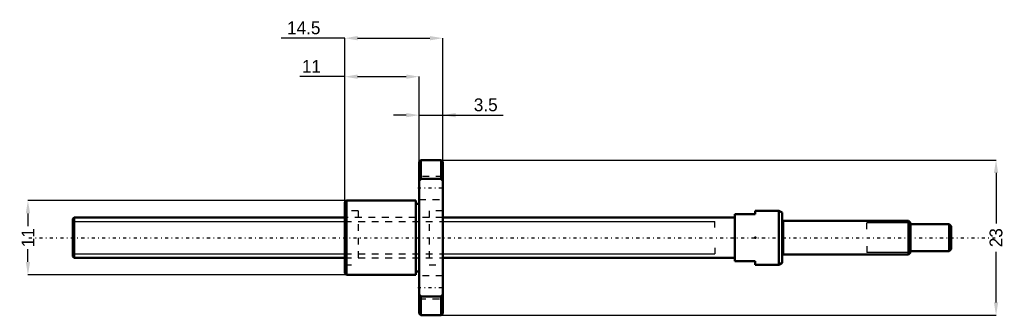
# Model space of a CAD drawing. Header units: millimetres. Extents: x -8 to 138, y -12 to 32.
import ezdxf

# ---------------------------------------------------------------- set-up
doc = ezdxf.new("R2010")
doc.units = ezdxf.units.MM
doc.linetypes.add('Center', pattern=[1.5, 0.45, -0.5, 0.05, -0.5])
doc.linetypes.add('Dashed', pattern=[2, 1, -1])
for name, color, linetype, lineweight in [('2d ConnectionPoints', 7, 'Continuous', 50), ('AM_0', 7, 'Continuous', 50), ('AM_4', 3, 'Continuous', 25), ('AM_5', 3, 'Continuous', 25), ('AM_7', 7, 'Center', 25), ('AM_9', 6, 'Dashed', 25)]:
    doc.layers.add(name, color=color, linetype=linetype, lineweight=lineweight)
doc.dimstyles.new('ISO-25', dxfattribs={"dimtxt": 2.5, "dimasz": 2.5, "dimexe": 1.25, "dimexo": 0.625, "dimtad": 1, "dimtxsty": 'Standard', "dimcen": 2.5, "dimadec": 0, "dimazin": 0, "dimtfac": 1, "dimtmove": 0, "dimatfit": 3, "dimfxl": 0, "dimarcsym": 0})

# ---------------------------------------------------------------- blocks, each defined once
blk = doc.blocks.new('1_BNK_0601_3G0_130LC5Y_Nut_0_in_BNK0601_3G0_130LC5Y_54_75__4')
at = {"layer": 'AM_0'}
for p, q in [((51.5, 11.5), (51.25, 11.25)), ((51.25, 11.25), (51.25, -11.25)), ((54.5, 11.5), (51.5, 11.5)), ((51.5, 11.5), (51.5, 8.72)), ((54.75, 11.25), (54.5, 11.5)), ((54.5, 11.5), (54.5, 8.72)), ((54.75, 11.25), (54.75, -11.25)), ((51.25, 8.39), (51.5, 8.72)), ((51.5, 8.72), (54.5, 8.72)), ((54.5, 8.72), (54.75, 8.39)), ((40.5, 5.5), (40.25, 5.25)), ((40.25, 5.25), (40.25, -5.25)), ((40.5, 5.5), (40.5, -5.5)), ((50.75, 5.5), (40.5, 5.5)), ((50.75, 5.5), (50.75, -5.5)), ((51.25, 5), (50.75, 5)), ((40.25, -5.25), (40.5, -5.5)), ((40.5, -5.5), (50.75, -5.5)), ((50.75, -5), (51.25, -5)), ((51.5, -8.72), (51.25, -8.39)), ((51.5, -8.72), (51.5, -11.5)), ((54.5, -8.72), (51.5, -8.72)), ((54.75, -8.39), (54.5, -8.72)), ((54.5, -8.72), (54.5, -11.5)), ((51.25, -11.25), (51.5, -11.5)), ((51.5, -11.5), (54.5, -11.5)), ((54.5, -11.5), (54.75, -11.25))]:
    blk.add_line(p, q, dxfattribs=at)
at = {"layer": 'AM_7'}
for p, q in [((51.08, 7.36), (54.92, 7.36)), ((51.08, -7.36), (54.92, -7.36))]:
    blk.add_line(p, q, dxfattribs=at)
at = {"layer": 'AM_9'}
for p, q in [((54.75, 9.06), (51.25, 9.06)), ((51.25, 5.66), (54.75, 5.66)), ((42.25, 4), (40.25, 4)), ((42.25, 4), (42.25, -4)), ((52.75, 3), (42.25, 3)), ((52.75, 4), (52.75, -4)), ((54.75, 4), (52.75, 4)), ((40.25, -4), (42.25, -4)), ((42.25, -3), (52.75, -3)), ((52.75, -4), (54.75, -4)), ((54.75, -5.66), (51.25, -5.66)), ((51.25, -9.06), (54.75, -9.06))]:
    blk.add_line(p, q, dxfattribs=at)
blk = doc.blocks.new('2_BNK_0601_3G0_130LC5Y_Shaft_0_in_BNK0601_3G0_130LC5Y_54_75__4')
at = {"layer": 'AM_0'}
for p, q in [((0.2, 3), (0, 2.8)), ((0.2, 3), (0.2, -3)), ((40.25, 3), (0.2, 3)), ((98, 3), (54.75, 3)), ((98, 3.5), (98, -3.5)), ((98, 3.5), (101, 3.5)), ((104.5, 4), (101, 4)), ((101, 4), (101, 3.5)), ((105, 3.71), (104.5, 4)), ((104.5, 4), (104.5, -4)), ((105, 3.71), (105, -3.71)), ((0, 2.8), (0, -2.8)), ((123.7, 2.5), (105.2, 2.5)), ((124, 2.2), (123.7, 2.5)), ((123.7, 2.5), (123.7, -2.5)), ((124, 2.2), (124, -2.2)), ((129.7, 2), (124, 2)), ((129.7, 2), (129.7, -2)), ((130, 1.7), (129.7, 2)), ((130, 1.7), (130, -1.7)), ((0, -2.8), (0.2, -3)), ((105.2, -2.5), (123.7, -2.5)), ((123.7, -2.5), (124, -2.2)), ((124, -2), (129.7, -2)), ((129.7, -2), (130, -1.7)), ((0.2, -3), (40.25, -3)), ((54.75, -3), (98, -3)), ((101, -3.5), (98, -3.5)), ((101, -3.5), (101, -4)), ((101, -4), (104.5, -4)), ((104.5, -4), (105, -3.71))]:
    blk.add_line(p, q, dxfattribs=at)
for centre, start, end in [((105.2, 2.7), 180, 270), ((105.2, -2.7), 90, 180)]:
    blk.add_arc(centre, 0.2, start, end, dxfattribs=at)
at = {"layer": 'AM_4'}
blk.add_line((105.2, 2.5), (105.2, -2.5), dxfattribs=at)
at = {"layer": 'AM_5'}
for p, q in [((0, 2.39), (40.25, 2.39)), ((54.75, 2.39), (95, 2.39)), ((95, 1.5), (95, 2.39)), ((124, 2.19), (117.5, 2.19)), ((117.5, 1.25), (117.5, 2.19)), ((117.5, -1.25), (117.5, -2.19)), ((0, -2.39), (40.25, -2.39)), ((54.75, -2.39), (95, -2.39)), ((95, -1.5), (95, -2.39)), ((124, -2.19), (117.5, -2.19))]:
    blk.add_line(p, q, dxfattribs=at)
at = {"layer": 'AM_5', "linetype": 'Dashed'}
for p, q in [((40.25, 2.39), (54.75, 2.39)), ((40.25, -2.39), (54.75, -2.39))]:
    blk.add_line(p, q, dxfattribs=at)
at = {"layer": 'AM_7'}
blk.add_line((-6.5, 0), (136.5, 0), dxfattribs=at)
at = {"layer": 'AM_9'}
for p, q in [((54.75, 3), (40.25, 3)), ((40.25, -3), (54.75, -3))]:
    blk.add_line(p, q, dxfattribs=at)
blk = doc.blocks.new('*D3')
at = {"layer": 'AM_5', "color": 0, "lineweight": -2}
for p, q in [((40.5, 5.5), (-6.65, 5.5)), ((-6.65, 3.6), (-6.65, 1.7)), ((-6.65, -3.6), (-6.65, -1.7)), ((40.5, -5.5), (-6.65, -5.5))]:
    blk.add_line(p, q, dxfattribs=at)
at = {"layer": 'AM_5', "color": 0}
for points in [[(-6.33, 3.6), (-6.97, 3.6), (-6.65, 5.5)], [(-6.97, -3.6), (-6.33, -3.6), (-6.65, -5.5)]]:
    blk.add_solid(points, dxfattribs=at)
at = {"layer": 'Defpoints', "color": 0}
for p in [(40.5, 5.5), (-6.65, -5.5), (40.5, -5.5)]:
    blk.add_point(p, dxfattribs=at)
at = {"layer": 'AM_5', "color": 0, "insert": (-6.65, 0), "char_height": 1.9, "attachment_point": 5, "rotation": 90}
blk.add_mtext('11', dxfattribs=at)
blk = doc.blocks.new('*D4')
at = {"layer": 'AM_5', "color": 0, "lineweight": -2}
for p, q in [((54.5, 11.5), (136.65, 11.5)), ((136.65, 9.6), (136.65, 2.11)), ((136.65, -9.6), (136.65, -2.11)), ((54.5, -11.5), (136.65, -11.5))]:
    blk.add_line(p, q, dxfattribs=at)
at = {"layer": 'AM_5', "color": 0}
for points in [[(136.97, 9.6), (136.33, 9.6), (136.65, 11.5)], [(136.33, -9.6), (136.97, -9.6), (136.65, -11.5)]]:
    blk.add_solid(points, dxfattribs=at)
at = {"layer": 'Defpoints', "color": 0}
for p in [(54.5, 11.5), (54.5, -11.5), (136.65, -11.5)]:
    blk.add_point(p, dxfattribs=at)
at = {"layer": 'AM_5', "color": 0, "insert": (136.65, 0), "char_height": 1.9, "attachment_point": 5, "rotation": 90}
blk.add_mtext('23', dxfattribs=at)
blk = doc.blocks.new('*D5')
at = {"layer": 'AM_5', "color": 0, "lineweight": -2}
for p, q in [((49.35, 18.15), (47.45, 18.15)), ((51.25, 11.25), (51.25, 18.15)), ((51.25, 18.15), (54.75, 18.15)), ((54.75, 11.25), (54.75, 18.15)), ((54.75, 18.15), (63.67, 18.15)), ((56.65, 18.15), (58.55, 18.15))]:
    blk.add_line(p, q, dxfattribs=at)
at = {"layer": 'AM_5', "color": 0}
for points in [[(49.35, 17.83), (49.35, 18.47), (51.25, 18.15)], [(56.65, 18.47), (56.65, 17.83), (54.75, 18.15)]]:
    blk.add_solid(points, dxfattribs=at)
at = {"layer": 'Defpoints', "color": 0}
for p in [(54.75, 18.15), (51.25, 11.25), (54.75, 11.25)]:
    blk.add_point(p, dxfattribs=at)
at = {"layer": 'AM_5', "color": 0, "insert": (61.11, 19.67), "char_height": 1.9, "attachment_point": 5}
blk.add_mtext('3.5', dxfattribs=at)
blk = doc.blocks.new('*D6')
at = {"layer": 'AM_5', "color": 0, "lineweight": -2}
for p, q in [((40.25, 23.85), (33.61, 23.85)), ((40.25, 5.25), (40.25, 23.85)), ((42.15, 23.85), (49.35, 23.85)), ((51.25, 11.25), (51.25, 23.85))]:
    blk.add_line(p, q, dxfattribs=at)
at = {"layer": 'AM_5', "color": 0}
for points in [[(42.15, 24.17), (42.15, 23.53), (40.25, 23.85)], [(49.35, 23.53), (49.35, 24.17), (51.25, 23.85)]]:
    blk.add_solid(points, dxfattribs=at)
at = {"layer": 'Defpoints', "color": 0}
for p in [(51.25, 23.85), (51.25, 11.25), (40.25, 5.25)]:
    blk.add_point(p, dxfattribs=at)
at = {"layer": 'AM_5', "color": 0, "insert": (35.31, 25.37), "char_height": 1.9, "attachment_point": 5}
blk.add_mtext('11', dxfattribs=at)
blk = doc.blocks.new('*D7')
at = {"layer": 'AM_5', "color": 0, "lineweight": -2}
for p, q in [((40.25, 29.55), (30.84, 29.55)), ((40.25, 5.25), (40.25, 29.55)), ((42.15, 29.55), (52.85, 29.55)), ((54.75, 11.25), (54.75, 29.55))]:
    blk.add_line(p, q, dxfattribs=at)
at = {"layer": 'AM_5', "color": 0}
for points in [[(42.15, 29.87), (42.15, 29.23), (40.25, 29.55)], [(52.85, 29.23), (52.85, 29.87), (54.75, 29.55)]]:
    blk.add_solid(points, dxfattribs=at)
at = {"layer": 'Defpoints', "color": 0}
for p in [(54.75, 29.55), (54.75, 11.25), (40.25, 5.25)]:
    blk.add_point(p, dxfattribs=at)
at = {"layer": 'AM_5', "color": 0, "insert": (34.17, 31.07), "char_height": 1.9, "attachment_point": 5}
blk.add_mtext('14.5', dxfattribs=at)

msp = doc.modelspace()

# ---------------------------------------------------------------- linework, layer by layer
at = {"layer": '2d ConnectionPoints'}
for p in [(0, 0), (101, 0)]:
    msp.add_point(p, dxfattribs=at)

# ---------------------------------------------------------------- block references
for name in ['1_BNK_0601_3G0_130LC5Y_Nut_0_in_BNK0601_3G0_130LC5Y_54_75__4', '2_BNK_0601_3G0_130LC5Y_Shaft_0_in_BNK0601_3G0_130LC5Y_54_75__4']:
    msp.add_blockref(name, (0, 0))

# ---------------------------------------------------------------- dimensions: what is measured, and where the dimension line sits
at = {"layer": 'AM_5'}
for base, p1, p2, text, picture, middle in [((54.75, 29.55), (40.25, 5.25), (54.75, 11.25), '14.5', '*D7', (34.17, 29.55)), ((51.25, 23.85), (40.25, 5.25), (51.25, 11.25), '11', '*D6', (35.31, 23.85)), ((54.75, 18.15), (51.25, 11.25), (54.75, 11.25), '3.5', '*D5', (61.11, 18.15))]:
    dim = msp.add_linear_dim(base=base, p1=p1, p2=p2, text=text, dimstyle='ISO-25', override={"dimtxt": 1.9, "dimasz": 1.9, "dimexe": 0, "dimexo": 0, "dimgap": 0.57}, dxfattribs=at)
    dim.commit()
    dim.dimension.update_dxf_attribs({"geometry": picture, "text_midpoint": middle, "dimtype": 160})
for base, p1, p2, text, picture, middle in [((136.65, -11.5), (54.5, 11.5), (54.5, -11.5), '23', '*D4', (136.65, 0)), ((-6.65, -5.5), (40.5, 5.5), (40.5, -5.5), '11', '*D3', (-6.65, 0))]:
    dim = msp.add_linear_dim(base=base, p1=p1, p2=p2, angle=90, text=text, dimstyle='ISO-25', override={"dimtxt": 1.9, "dimasz": 1.9, "dimexe": 0, "dimexo": 0, "dimgap": 0.57}, dxfattribs=at)
    dim.commit()
    dim.dimension.update_dxf_attribs({"geometry": picture, "text_midpoint": middle, "dimtype": 160, "text_rotation": 90})

doc.saveas('drawing.dxf')
